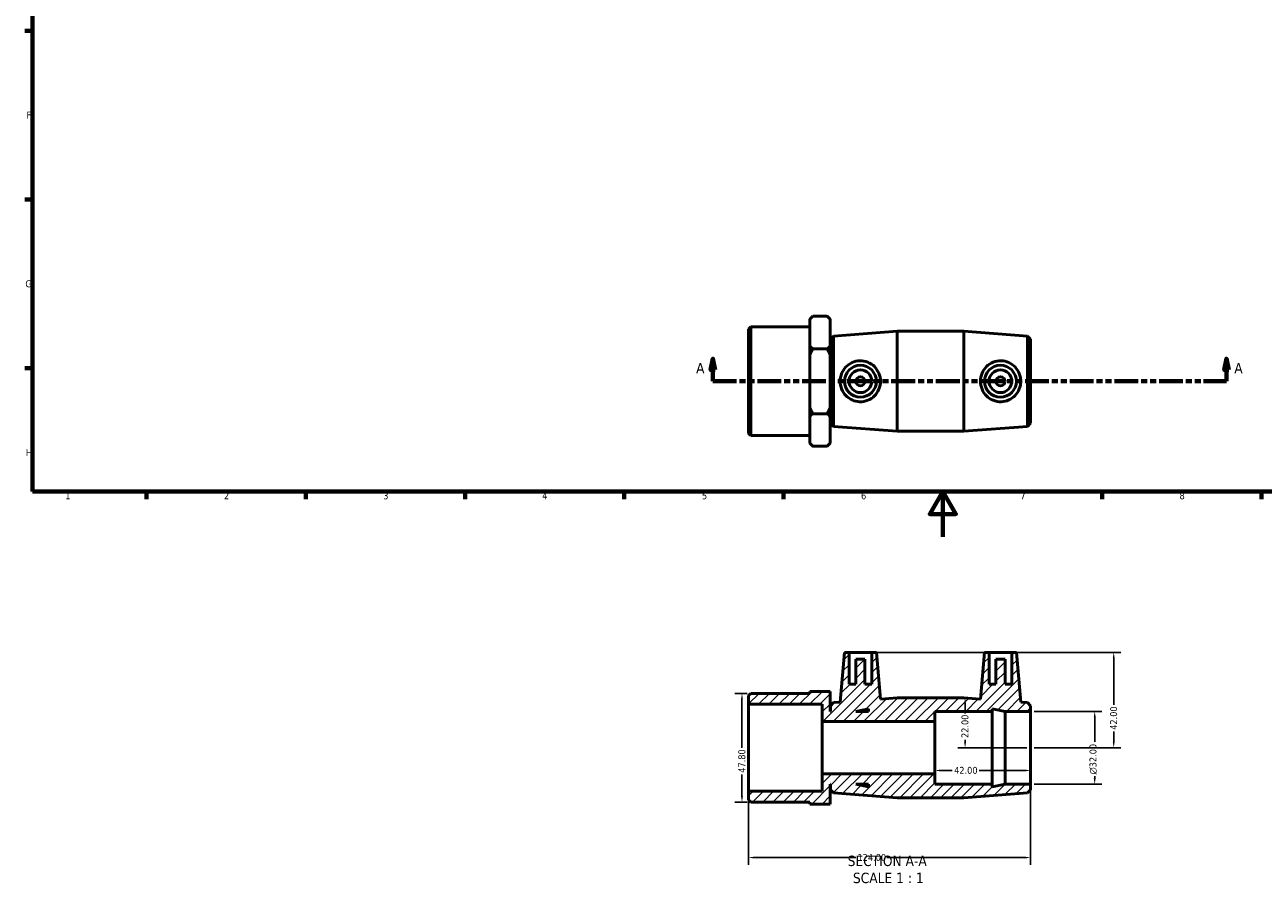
# Model space of a CAD drawing. Header units: millimetres. Extents: x 0 to 895, y -151 to 594.
# Tile 1 of 3: x 17 to 561, y -151 to 225. Entities that reach past the tile are written whole.
import ezdxf

# ---------------------------------------------------------------- set-up
doc = ezdxf.new("R2010")
doc.units = ezdxf.units.MM
doc.linetypes.add('DOUBLE_DASH_CHAIN', pattern=[1.2403, 0.6614, -0.0827, 0.1654, -0.0827, 0.1654, -0.0827])
for name, color, linetype, lineweight in [('Border (ANSI)', 7, 'Continuous', 70), ('Dimension (ANSI)', 7, 'Continuous', 25), ('Hatch (ANSI)', 7, 'Continuous', 18), ('Section Line (ANSI)', 7, 'DOUBLE_DASH_CHAIN', 70), ('Symbol (ANSI)', 7, 'Continuous', 25), ('Visible (ANSI)', 7, 'Continuous', 50)]:
    doc.layers.add(name, color=color, linetype=linetype, lineweight=lineweight)
doc.styles.add('Label Text (ANSI)', font='tahoma.ttf')
doc.styles.add('Note Text (ANSI)', font='tahoma.ttf')
doc.dimstyles.new('Default - mm (ANSI)', dxfattribs={"dimtxt": 3.048, "dimasz": 2.5, "dimexe": 3.175, "dimexo": 1.6002, "dimgap": 0.8, "dimtad": 0, "dimtoh": 1, "dimrnd": 1e-08, "dimzin": 4, "dimdsep": 46, "dimtxsty": 'Note Text (ANSI)', "dimcen": 0.09, "dimdle": 10, "dimclrd": 256, "dimclre": 256, "dimclrt": 256, "dimadec": 1, "dimazin": 1, "dimtfac": 1, "dimtofl": 0, "dimtmove": 0, "dimatfit": 3, "dimfxl": 1, "dimtolj": 1, "dimtzin": 4, "dimlwd": -1, "dimlwe": -1, "dimarcsym": 0})

# ---------------------------------------------------------------- blocks, each defined once
blk = doc.blocks.new('Borders Default Border')
at = {"layer": 'Border (ANSI)'}
for p, q in [((20, 222.75), (16.55, 222.75)), ((20, 148.5), (16.55, 148.5)), ((20, 74.25), (16.55, 74.25)), ((70.08, 20), (70.08, 16.55)), ((140.17, 20), (140.17, 16.55)), ((210.25, 20), (210.25, 16.55)), ((280.33, 20), (280.33, 16.55)), ((350.42, 20), (350.42, 16.55)), ((490.58, 20), (490.58, 16.55)), ((560.67, 20), (560.67, 16.55))]:
    blk.add_line(p, q, dxfattribs=at)
at = {"layer": 'Border (ANSI)', "flags": 128}
for points in [[(20, 20), (20, 574), (821, 574), (821, 20), (20, 20)], [(420.5, 0), (420.5, 20), (414.73, 10), (426.27, 10), (420.5, 20)]]:
    blk.add_lwpolyline(points, dxfattribs=at)
at = {"layer": 'Border (ANSI)', "color": 230, "true_color": 0xff0080, "char_height": 3.05, "attachment_point": 7, "style": 'Note Text (ANSI)'}
for s, insert in [('F', (17.29, 184.1)), ('G', (16.81, 109.79)), ('H', (16.97, 35.6)), ('1', (34.35, 16.55)), ('2', (104.2, 16.55)), ('3', (174.26, 16.49)), ('4', (244.23, 16.55)), ('5', (314.48, 16.49)), ('6', (384.49, 16.49)), ('7', (454.6, 16.55)), ('8', (524.63, 16.48))]:
    blk.add_mtext(s, dxfattribs=dict(at, insert=insert))
blk = doc.blocks.new('2dTransSection0')
at = {"layer": 'Section Line (ANSI)', "linetype": 'Continuous'}
for p, q in [((319.29, 78.49), (318.29, 73.49)), ((319.29, 73.49), (319.29, 78.49)), ((320.29, 73.49), (319.29, 78.49)), ((545.26, 78.49), (544.26, 73.49)), ((545.26, 73.49), (545.26, 78.49)), ((546.26, 73.49), (545.26, 78.49)), ((318.29, 73.49), (320.29, 73.49)), ((319.29, 68.49), (319.29, 73.49)), ((544.26, 73.49), (546.26, 73.49)), ((545.26, 68.49), (545.26, 73.49)), ((319.29, 68.49), (329.32, 68.49)), ((535.23, 68.49), (545.26, 68.49))]:
    blk.add_line(p, q, dxfattribs=at)
at = {"layer": 'Section Line (ANSI)', "linetype": 'DOUBLE_DASH_CHAIN', "ltscale": 15.827467}
blk.add_line((319.29, 68.49), (545.26, 68.49), dxfattribs=at)
at = {"layer": 'Section Line (ANSI)', "linetype": 'Continuous', "flags": 128}
for points in [[(320.29, 73.49), (319.29, 78.49), (318.29, 73.49), (320.29, 73.49)], [(546.26, 73.49), (545.26, 78.49), (544.26, 73.49), (546.26, 73.49)]]:
    blk.add_lwpolyline(points, dxfattribs=at)
at = {"layer": 'Section Line (ANSI)'}
for points in [[(320.29, 73.49), (319.29, 78.49), (318.29, 73.49), (320.29, 73.49)], [(546.26, 73.49), (545.26, 78.49), (544.26, 73.49), (546.26, 73.49)]]:
    blk.add_solid(points, dxfattribs=at)
at = {"layer": 'Section Line (ANSI)', "char_height": 4.57, "attachment_point": 7, "style": 'Label Text (ANSI)'}
for insert in [(311.93, 71.99), (548.73, 71.99)]:
    blk.add_mtext('A', dxfattribs=dict(at, insert=insert))
blk = doc.blocks.new('*D7')
at = {"layer": 'Defpoints', "color": 0, "transparency": 16777216}
for p in [(417.03, -92.85), (459.03, -92.85), (417.03, -102.85)]:
    blk.add_point(p, dxfattribs=at)
at = {"layer": 'Dimension (ANSI)', "transparency": 16777216}
for p, q in [((419.53, -102.85), (424.65, -102.85)), ((456.53, -102.85), (436.42, -102.85))]:
    blk.add_line(p, q, dxfattribs=at)
for points in [[(419.53, -102.43), (419.53, -103.26), (417.03, -102.85)], [(456.53, -102.43), (456.53, -103.26), (459.03, -102.85)]]:
    blk.add_solid(points, dxfattribs=at)
at = {"layer": 'Dimension (ANSI)', "color": 230, "true_color": 0xff0080, "transparency": 16777216, "insert": (425.45, -101.26), "char_height": 3.048, "attachment_point": 1, "style": 'Note Text (ANSI)'}
blk.add_mtext('\\A1;42.00', dxfattribs=at)
blk = doc.blocks.new('*D8')
at = {"layer": 'Defpoints', "color": 0, "transparency": 16777216}
for p in [(459.03, -76.85), (459.03, -108.85), (487.3, -108.85)]:
    blk.add_point(p, dxfattribs=at)
at = {"layer": 'Dimension (ANSI)', "transparency": 16777216}
for p, q in [((460.63, -76.85), (490.48, -76.85)), ((487.3, -79.35), (487.3, -90.26)), ((460.63, -108.85), (490.48, -108.85)), ((487.3, -106.35), (487.3, -105.4))]:
    blk.add_line(p, q, dxfattribs=at)
for points in [[(486.88, -79.35), (487.72, -79.35), (487.3, -76.85)], [(486.88, -106.35), (487.72, -106.35), (487.3, -108.85)]]:
    blk.add_solid(points, dxfattribs=at)
at = {"layer": 'Dimension (ANSI)', "color": 230, "true_color": 0xff0080, "transparency": 16777216, "insert": (485.01, -104.6), "char_height": 3.048, "attachment_point": 1, "rotation": 90, "style": 'Note Text (ANSI)'}
blk.add_mtext('\\A1;\\fAIGDT|b0|i0;\\H3.0480;\\ln\\fTahoma|b0|i0;\\H3.0480;32.00', dxfattribs=at)
blk = doc.blocks.new('*D9')
at = {"layer": 'Defpoints', "color": 0, "transparency": 16777216}
for p in [(335.99, -68.95), (332.11, -116.75), (335.99, -116.75)]:
    blk.add_point(p, dxfattribs=at)
at = {"layer": 'Dimension (ANSI)', "transparency": 16777216}
for p, q in [((334.39, -68.95), (328.93, -68.95)), ((332.11, -71.45), (332.11, -92.87)), ((332.11, -114.25), (332.11, -104.64)), ((334.39, -116.75), (328.93, -116.75))]:
    blk.add_line(p, q, dxfattribs=at)
for points in [[(331.69, -71.45), (332.52, -71.45), (332.11, -68.95)], [(331.69, -114.25), (332.52, -114.25), (332.11, -116.75)]]:
    blk.add_solid(points, dxfattribs=at)
at = {"layer": 'Dimension (ANSI)', "color": 230, "true_color": 0xff0080, "transparency": 16777216, "insert": (330.51, -103.84), "char_height": 3.048, "attachment_point": 1, "rotation": 90, "style": 'Note Text (ANSI)'}
blk.add_mtext('\\A1;47.80', dxfattribs=at)
blk = doc.blocks.new('*D10')
at = {"layer": 'Defpoints', "color": 0, "transparency": 16777216}
for p in [(459.03, -108.85), (335.03, -111.97), (459.03, -141.19)]:
    blk.add_point(p, dxfattribs=at)
at = {"layer": 'Dimension (ANSI)', "transparency": 16777216}
for p, q in [((335.03, -113.57), (335.03, -144.36)), ((459.03, -110.45), (459.03, -144.36)), ((337.53, -141.19), (382.14, -141.19)), ((456.53, -141.19), (395.82, -141.19))]:
    blk.add_line(p, q, dxfattribs=at)
for points in [[(337.53, -140.77), (337.53, -141.6), (335.03, -141.19)], [(456.53, -140.77), (456.53, -141.6), (459.03, -141.19)]]:
    blk.add_solid(points, dxfattribs=at)
at = {"layer": 'Dimension (ANSI)', "color": 230, "true_color": 0xff0080, "transparency": 16777216, "insert": (382.94, -139.6), "char_height": 3.048, "attachment_point": 1, "style": 'Note Text (ANSI)'}
blk.add_mtext('\\A1;124.00', dxfattribs=at)
blk = doc.blocks.new('*D11')
at = {"layer": 'Defpoints', "color": 0, "transparency": 16777216}
for p in [(389.23, -50.85), (459.03, -92.85), (495.67, -92.85)]:
    blk.add_point(p, dxfattribs=at)
at = {"layer": 'Dimension (ANSI)', "transparency": 16777216}
for p, q in [((390.83, -50.85), (498.84, -50.85)), ((495.67, -53.35), (495.67, -73.96)), ((495.67, -90.35), (495.67, -85.73)), ((460.63, -92.85), (498.84, -92.85))]:
    blk.add_line(p, q, dxfattribs=at)
for points in [[(495.25, -53.35), (496.08, -53.35), (495.67, -50.85)], [(495.25, -90.35), (496.08, -90.35), (495.67, -92.85)]]:
    blk.add_solid(points, dxfattribs=at)
at = {"layer": 'Dimension (ANSI)', "color": 230, "true_color": 0xff0080, "transparency": 16777216, "insert": (494.08, -84.93), "char_height": 3.048, "attachment_point": 1, "rotation": 90, "style": 'Note Text (ANSI)'}
blk.add_mtext('\\A1;42.00', dxfattribs=at)
blk = doc.blocks.new('*D12')
at = {"layer": 'Defpoints', "color": 0, "transparency": 16777216}
for p in [(429.7, -70.85), (430.26, -92.85), (459.03, -92.85)]:
    blk.add_point(p, dxfattribs=at)
at = {"layer": 'Dimension (ANSI)', "transparency": 16777216}
for p, q in [((430.26, -73.35), (430.26, -77.72)), ((430.26, -90.35), (430.26, -89.35)), ((457.43, -92.85), (427.09, -92.85))]:
    blk.add_line(p, q, dxfattribs=at)
for points in [[(429.85, -73.35), (430.68, -73.35), (430.26, -70.85)], [(429.85, -90.35), (430.68, -90.35), (430.26, -92.85)]]:
    blk.add_solid(points, dxfattribs=at)
at = {"layer": 'Dimension (ANSI)', "color": 230, "true_color": 0xff0080, "transparency": 16777216, "insert": (428.68, -88.55), "char_height": 3.048, "attachment_point": 1, "rotation": 90, "style": 'Note Text (ANSI)'}
blk.add_mtext('\\A1;22.00', dxfattribs=at)

msp = doc.modelspace()

# ---------------------------------------------------------------- hatches: boundary and pattern name
at = {"layer": 'Hatch (ANSI)'}
h = msp.add_hatch(dxfattribs=at)
h.set_pattern_fill('ANSI31', color=256, scale=25.4, style=0)
h.set_pattern_definition([(45, (0, 0), (-2.245064, 2.245064), [])])
h.paths.add_polyline_path([(417.031, -104.348), (367.431, -104.348), (367.431, -111.97), (335.031, -111.97), (335.031, -115.794), (335.987, -116.75), (361.931, -116.75), (361.931, -117.617), (370.931, -117.617), (370.931, -108.848), (371.031, -108.848), (371.031, -111.328), (372.348, -112.747), (400.365, -114.848), (429.698, -114.848), (457.715, -112.747), (459.031, -111.328), (459.031, -108.848), (447.831, -108.848), (442.231, -110.039), (442.231, -108.848), (417.031, -108.848)])
h.paths.add_polyline_path([(387.831, -110.039), (382.231, -108.848), (387.831, -108.848)], flags=0)
h.paths.add_polyline_path([(389.231, -50.848), (389.231, -64.848), (386.231, -64.848), (386.231, -53.848), (382.231, -53.848), (382.231, -64.848), (379.231, -64.848), (379.231, -50.848), (377.231, -50.848), (375.317, -72.727), (372.348, -72.95), (371.031, -74.368), (371.031, -76.848), (370.931, -76.848), (370.931, -68.08), (361.931, -68.08), (361.931, -68.947), (335.987, -68.947), (335.031, -69.903), (335.031, -73.727), (367.431, -73.727), (367.431, -81.348), (417.031, -81.348), (417.031, -76.848), (442.231, -76.848), (442.231, -75.658), (447.831, -76.848), (459.031, -76.848), (459.031, -74.368), (457.715, -72.95), (454.745, -72.727), (452.831, -50.848), (450.831, -50.848), (450.831, -64.848), (447.831, -64.848), (447.831, -53.848), (443.831, -53.848), (443.831, -64.848), (440.831, -64.848), (440.831, -50.848), (438.831, -50.848), (437.033, -71.398), (429.698, -70.848), (400.365, -70.848), (393.029, -71.398), (391.231, -50.848)])
h.paths.add_polyline_path([(382.231, -76.848), (387.831, -75.658), (387.831, -76.848)], flags=0)

# ---------------------------------------------------------------- linework, layer by layer
at = {"layer": 'Visible (ANSI)'}
for p, q in [((361.931, 95.767), (363.251, 97.087)), ((361.931, 95.654), (361.931, 95.767)), ((361.931, 84.22), (361.931, 95.654)), ((369.611, 97.087), (363.251, 97.087)), ((370.931, 95.767), (369.611, 97.087)), ((370.931, 95.767), (370.931, 95.654)), ((370.931, 95.654), (370.931, 84.22)), ((335.031, 91.432), (335.987, 92.388)), ((335.031, 45.541), (335.031, 91.432)), ((335.987, 92.388), (335.987, 44.585)), ((335.987, 92.388), (361.931, 92.388)), ((371.031, 86.967), (372.348, 88.386)), ((372.348, 88.386), (400.365, 90.487)), ((372.348, 88.386), (372.348, 48.588)), ((400.365, 46.487), (400.365, 90.487)), ((400.365, 90.487), (429.698, 90.487)), ((429.698, 46.487), (429.698, 90.487)), ((457.715, 88.386), (429.698, 90.487)), ((457.715, 48.588), (457.715, 88.386)), ((459.031, 86.967), (457.715, 88.386)), ((361.931, 79.921), (361.931, 84.22)), ((369.611, 82.787), (363.251, 82.787)), ((370.931, 84.487), (371.031, 84.487)), ((370.931, 84.22), (370.931, 79.921)), ((371.031, 50.007), (371.031, 86.967)), ((459.031, 86.967), (459.031, 50.007)), ((361.931, 57.053), (361.931, 79.921)), ((370.931, 79.921), (370.931, 57.053)), ((361.931, 52.754), (361.931, 57.053)), ((370.931, 57.053), (370.931, 52.754)), ((361.931, 41.32), (361.931, 52.754)), ((369.611, 54.187), (363.251, 54.187)), ((370.931, 52.754), (370.931, 41.32)), ((370.931, 52.487), (371.031, 52.487)), ((371.031, 50.007), (372.348, 48.588)), ((459.031, 50.007), (457.715, 48.588)), ((335.031, 45.541), (335.987, 44.585)), ((335.987, 44.585), (361.931, 44.585)), ((372.348, 48.588), (400.365, 46.487)), ((400.365, 46.487), (429.698, 46.487)), ((457.715, 48.588), (429.698, 46.487)), ((361.931, 41.207), (361.931, 41.32)), ((361.931, 41.207), (363.251, 39.887)), ((363.251, 39.887), (369.611, 39.887)), ((370.931, 41.207), (369.611, 39.887)), ((370.931, 41.32), (370.931, 41.207)), ((377.231, -50.848), (375.317, -72.727)), ((379.231, -50.848), (377.231, -50.848)), ((379.231, -64.848), (379.231, -50.848)), ((379.231, -50.848), (389.231, -50.848)), ((386.231, -53.848), (382.231, -53.848)), ((382.231, -53.848), (382.231, -64.848)), ((386.231, -64.848), (386.231, -53.848)), ((389.231, -50.848), (389.231, -64.848)), ((391.231, -50.848), (389.231, -50.848)), ((393.029, -71.398), (391.231, -50.848)), ((438.831, -50.848), (437.033, -71.398)), ((440.831, -50.848), (438.831, -50.848)), ((440.831, -64.848), (440.831, -50.848)), ((440.831, -50.848), (450.831, -50.848)), ((447.831, -53.848), (443.831, -53.848)), ((443.831, -53.848), (443.831, -64.848)), ((447.831, -64.848), (447.831, -53.848)), ((452.831, -50.848), (450.831, -50.848)), ((450.831, -50.848), (450.831, -64.848)), ((454.745, -72.727), (452.831, -50.848)), ((382.231, -64.848), (379.231, -64.848)), ((389.231, -64.848), (386.231, -64.848)), ((443.831, -64.848), (440.831, -64.848)), ((450.831, -64.848), (447.831, -64.848)), ((335.987, -68.947), (335.031, -69.903)), ((335.031, -69.903), (335.031, -73.727)), ((361.931, -68.947), (335.987, -68.947)), ((370.931, -68.08), (361.931, -68.08)), ((361.931, -68.08), (361.931, -68.947)), ((370.931, -76.848), (370.931, -68.08)), ((335.031, -73.727), (367.431, -73.727)), ((335.031, -111.97), (335.031, -73.727)), ((367.431, -73.727), (367.431, -81.348)), ((372.348, -72.95), (371.031, -74.368)), ((371.031, -74.368), (371.031, -76.848)), ((375.317, -72.727), (372.348, -72.95)), ((382.231, -76.848), (387.831, -75.658)), ((387.831, -75.658), (387.831, -76.848)), ((400.365, -70.848), (393.029, -71.398)), ((429.698, -70.848), (400.365, -70.848)), ((437.033, -71.398), (429.698, -70.848)), ((442.231, -76.848), (442.231, -75.658)), ((442.231, -75.658), (447.831, -76.848)), ((457.715, -72.95), (454.745, -72.727)), ((459.031, -74.368), (457.715, -72.95)), ((459.031, -76.848), (459.031, -74.368)), ((367.431, -81.348), (417.031, -81.348)), ((367.431, -104.348), (367.431, -81.348)), ((371.031, -76.848), (370.931, -76.848)), ((387.831, -76.848), (382.231, -76.848)), ((417.031, -81.348), (417.031, -76.848)), ((417.031, -76.848), (442.231, -76.848)), ((417.031, -104.348), (417.031, -81.348)), ((442.231, -108.848), (442.231, -76.848)), ((447.831, -76.848), (459.031, -76.848)), ((447.831, -108.848), (447.831, -76.848)), ((459.031, -108.848), (459.031, -76.848)), ((417.031, -104.348), (367.431, -104.348)), ((367.431, -104.348), (367.431, -111.97)), ((370.931, -117.617), (370.931, -108.848)), ((370.931, -108.848), (371.031, -108.848)), ((371.031, -108.848), (371.031, -111.328)), ((387.831, -110.039), (382.231, -108.848)), ((382.231, -108.848), (387.831, -108.848)), ((387.831, -108.848), (387.831, -110.039)), ((417.031, -108.848), (417.031, -104.348)), ((442.231, -108.848), (417.031, -108.848)), ((447.831, -108.848), (442.231, -110.039)), ((442.231, -110.039), (442.231, -108.848)), ((459.031, -108.848), (447.831, -108.848)), ((459.031, -111.328), (459.031, -108.848)), ((367.431, -111.97), (335.031, -111.97)), ((335.031, -111.97), (335.031, -115.794)), ((371.031, -111.328), (372.348, -112.747)), ((372.348, -112.747), (400.365, -114.848)), ((429.698, -114.848), (457.715, -112.747)), ((457.715, -112.747), (459.031, -111.328)), ((335.031, -115.794), (335.987, -116.75)), ((335.987, -116.75), (361.931, -116.75)), ((361.931, -116.75), (361.931, -117.617)), ((361.931, -117.617), (370.931, -117.617)), ((400.365, -114.848), (429.698, -114.848))]:
    msp.add_line(p, q, dxfattribs=at)
for centre, radius in [((384.231, 68.487), 7), ((384.231, 68.487), 5), ((445.831, 68.487), 7), ((445.831, 68.487), 5), ((384.231, 68.487), 2), ((445.831, 68.487), 2)]:
    msp.add_circle(centre, radius, dxfattribs=at)
for points in [[(361.931, 95.654), (362.518, 96.353), (363.251, 97.087)], [(369.611, 97.087), (370.345, 96.353), (370.931, 95.654)], [(363.251, 82.787), (362.518, 83.52), (361.931, 84.22)], [(361.931, 79.921), (362.518, 81.32), (363.251, 82.787)], [(370.931, 84.22), (370.345, 83.52), (369.611, 82.787)], [(369.611, 82.787), (370.345, 81.32), (370.931, 79.921)], [(363.251, 54.187), (362.518, 55.654), (361.931, 57.053)], [(370.931, 57.053), (370.345, 55.654), (369.611, 54.187)], [(361.931, 52.754), (362.518, 53.453), (363.251, 54.187)], [(369.611, 54.187), (370.345, 53.453), (370.931, 52.754)], [(363.251, 39.887), (362.518, 40.62), (361.931, 41.32)], [(370.931, 41.32), (370.345, 40.62), (369.611, 39.887)]]:
    msp.add_rational_spline(points, [1, 1.001318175, 1], degree=2, dxfattribs=at)
for points, knots in [([(383.883, 59.455), (382.78, 59.491), (381.616, 59.753), (379.499, 60.72), (378.546, 61.423), (377.046, 63.011), (376.396, 64.008), (375.531, 66.189), (375.317, 67.374), (375.317, 69.6), (375.531, 70.784), (376.396, 72.965), (377.046, 73.963), (378.546, 75.55), (379.499, 76.254), (381.616, 77.22), (382.78, 77.483), (385.069, 77.558), (386.313, 77.341), (388.576, 76.419), (389.598, 75.716), (391.188, 74.108), (391.876, 73.101), (392.797, 70.87), (393.029, 69.646), (393.029, 67.328), (392.797, 66.104), (391.876, 63.873), (391.188, 62.865), (389.598, 61.258), (388.576, 60.554), (386.313, 59.633), (385.069, 59.416), (383.883, 59.455)], [0, 0, 0, 0, 0.3318077, 0.3318077, 0.6636154, 0.6636154, 0.9976105, 0.9976105, 1.3316057, 1.3316057, 1.6656008, 1.6656008, 1.999596, 1.999596, 2.3314036, 2.3314036, 2.6632113, 2.6632113, 3.0201006, 3.0201006, 3.3769899, 3.3769899, 3.7246392, 3.7246392, 4.0722885, 4.0722885, 4.4199379, 4.4199379, 4.7675872, 4.7675872, 5.1244765, 5.1244765, 5.4813658, 5.4813658, 5.4813658, 5.4813658]), ([(446.179, 59.455), (444.993, 59.416), (443.749, 59.633), (441.486, 60.554), (440.465, 61.258), (438.874, 62.865), (438.187, 63.873), (437.266, 66.104), (437.033, 67.328), (437.033, 69.646), (437.266, 70.87), (438.187, 73.101), (438.874, 74.108), (440.465, 75.716), (441.486, 76.419), (443.749, 77.341), (444.993, 77.558), (447.282, 77.483), (448.447, 77.22), (450.564, 76.254), (451.517, 75.55), (453.016, 73.963), (453.666, 72.965), (454.531, 70.784), (454.745, 69.6), (454.745, 67.374), (454.531, 66.189), (453.666, 64.008), (453.016, 63.011), (451.517, 61.423), (450.564, 60.72), (448.447, 59.753), (447.282, 59.491), (446.179, 59.455)], [0, 0, 0, 0, 0.3568893, 0.3568893, 0.7137785, 0.7137785, 1.0614279, 1.0614279, 1.4090772, 1.4090772, 1.7567266, 1.7567266, 2.1043759, 2.1043759, 2.4612652, 2.4612652, 2.8181545, 2.8181545, 3.1499621, 3.1499621, 3.4817698, 3.4817698, 3.815765, 3.815765, 4.1497601, 4.1497601, 4.4837553, 4.4837553, 4.8177504, 4.8177504, 5.1495581, 5.1495581, 5.4813658, 5.4813658, 5.4813658, 5.4813658])]:
    msp.add_open_spline(points, degree=3, knots=knots, dxfattribs=at)

# ---------------------------------------------------------------- block references
msp.add_blockref('Borders Default Border', (0, 0))
at = {"layer": 'Section Line (ANSI)'}
msp.add_blockref('2dTransSection0', (0, 0), dxfattribs=at)

# ---------------------------------------------------------------- texts
at = {"layer": 'Symbol (ANSI)', "char_height": 4.572, "attachment_point": 7, "style": 'Label Text (ANSI)'}
for s, insert in [('SECTION A-A', (378.607, -144.997)), ('SCALE 1 : 1', (380.926, -152.51))]:
    msp.add_mtext(s, dxfattribs=dict(at, insert=insert))

# ---------------------------------------------------------------- dimensions: what is measured, and where the dimension line sits
at = {"layer": 'Dimension (ANSI)'}
for base, p1, p2, angle, override, picture, middle in [((495.667, -92.848), (389.231, -50.848), (459.031, -92.848), 90, {"dimtoh": 0, "dimdec": 2, "dimtp": 0, "dimtm": 0, "dimtdec": 2, "dimatfit": 1}, '*D11', (495.667, -79.848)), ((332.107, -116.75), (335.987, -68.947), (335.987, -116.75), 90, {"dimtoh": 0, "dimdec": 2, "dimtp": 0, "dimtm": 0, "dimtdec": 2, "dimatfit": 1}, '*D9', (332.107, -98.754)), ((430.263, -92.848), (429.698, -70.848), (459.031, -92.848), 90, {"dimtoh": 0, "dimdec": 2, "dimse1": 1, "dimtp": 0, "dimtm": 0, "dimtdec": 2, "dimatfit": 1}, '*D12', (430.263, -83.539)), ((417.031, -102.848), (459.031, -92.848), (417.031, -92.848), 180, {"dimtoh": 0, "dimdec": 2, "dimse1": 1, "dimse2": 1, "dimtp": 0, "dimtm": 0, "dimtdec": 2, "dimatfit": 1}, '*D7', (430.531, -102.848)), ((459.031, -141.186), (335.031, -111.97), (459.031, -108.848), 180, {"dimtoh": 0, "dimdec": 2, "dimtp": 0, "dimtm": 0, "dimtdec": 2, "dimatfit": 1}, '*D10', (388.984, -141.186))]:
    dim = msp.add_linear_dim(base=base, p1=p1, p2=p2, angle=angle, dimstyle='Default - mm (ANSI)', override=override, dxfattribs=at)
    dim.commit()
    dim.dimension.update_dxf_attribs({"geometry": picture, "text_midpoint": middle, "dimtype": 160})
dim = msp.add_linear_dim(base=(487.301, -108.848), p1=(459.031, -76.848), p2=(459.031, -108.848), angle=90, text='\\fAIGDT|b0|i0;\\H3.0480;\\ln\\fTahoma|b0|i0;\\H3.0480;<>', dimstyle='Default - mm (ANSI)', override={"dimtoh": 0, "dimdec": 2, "dimtp": 0, "dimtm": 0, "dimtdec": 2, "dimatfit": 1}, dxfattribs=at)
dim.commit()
dim.dimension.update_dxf_attribs({"geometry": '*D8', "text_midpoint": (487.301, -97.831), "dimtype": 160})

doc.saveas('drawing.dxf')
